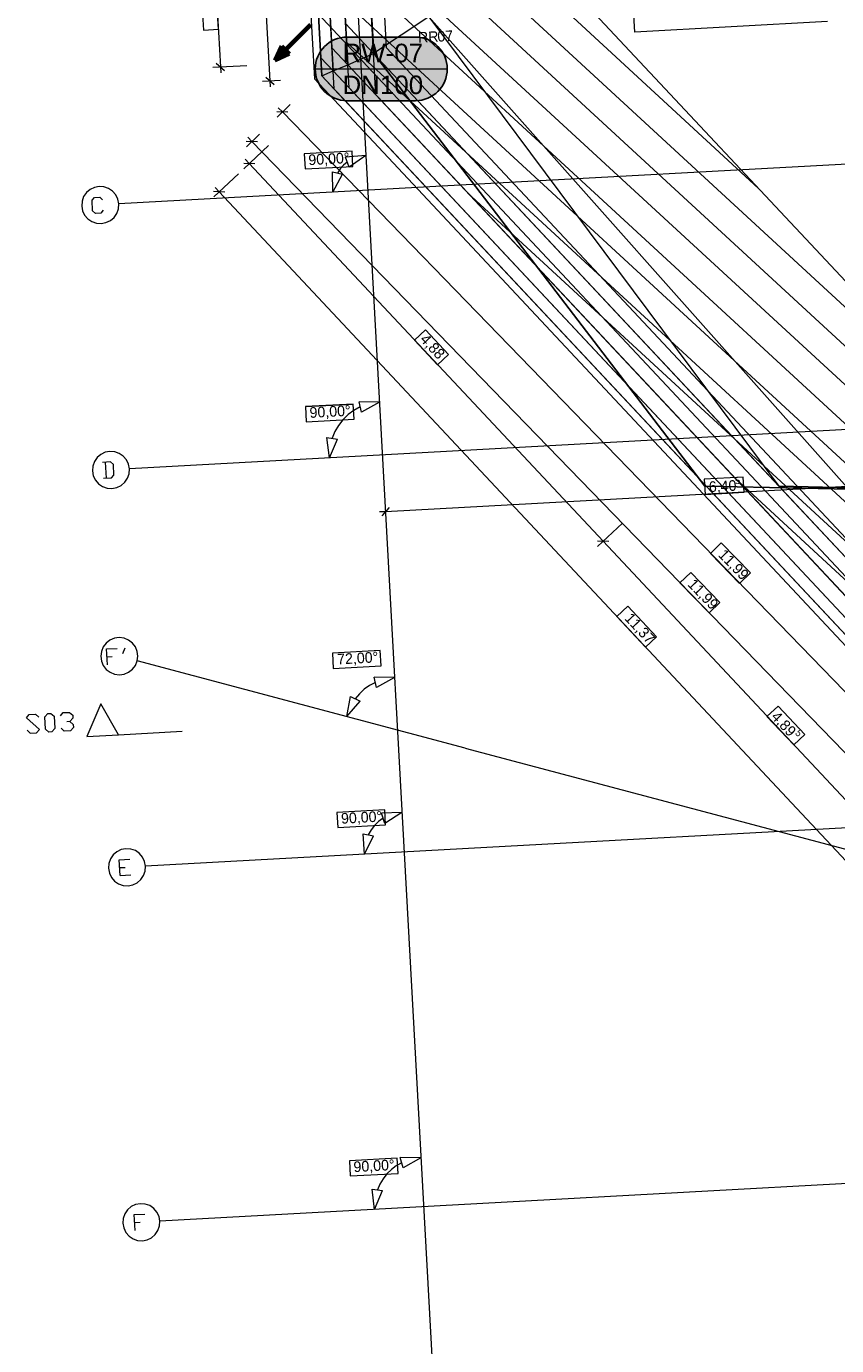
# Model space of a CAD drawing. Extents: x -181 to 1388, y 138 to 979.
# Tile 3 of 30: x 234 to 386, y 270 to 519. Entities that reach past the tile are written whole.
import ezdxf
from ezdxf.lldxf.tags import DXFTag

# ---------------------------------------------------------------- set-up
doc = ezdxf.new("R2010")
doc.units = 0
doc.layers.get('0').update_dxf_attribs({"lineweight": 25})
for name, color, linetype, lineweight, true_color in [('01 Dachaufsicht - Bemaßung', 9, 'Continuous', 18, 0x808080), ('01 Schnitt Marker Gebäude', 9, 'Continuous', 18, 0x808080), ('01AFU Allgemein Bemaßung', 9, 'Continuous', 18, 0x808080), ('20 Attikaaufkantung', 9, 'Continuous', 18, 0x808080), ('20 Dach - Attikaabdeckung', 9, 'Continuous', 18, 0x808080), ('20 Dach Gefälledämmung', 9, 'Continuous', 18, 0x808080), ('20 Dach Stb-Decke', 9, 'Continuous', 18, 0x808080), ('20 Oberlichter', 9, 'Continuous', 18, 0x808080), ('80 Sicherheitsbereich Dachgeländer', 9, 'Continuous', 18, 0x808080), ('S_Mass', 150, 'Continuous', 25, 0x007fff), ('S_Regenwasser', 4, 'Continuous', 70, 0x00ffff)]:
    doc.layers.add(name, color=color, linetype=linetype, lineweight=lineweight, true_color=true_color)
for name, color, linetype, lineweight in [('02 Raster Bemaßung', 7, 'Continuous', 18), ('02 Raster Gebäude', 7, 'Continuous', 18), ('20 Fallrohre - Beschriftung', 7, 'Continuous', 18)]:
    doc.layers.add(name, color=color, linetype=linetype, lineweight=lineweight)
doc.layers.add('X_Hilfslinien', color=7, linetype='Continuous', lineweight=25, true_color=0xc0c0c0, plot=False)
doc.styles.get("Standard").update_dxf_attribs({"font": 'arial.ttf'})
tags = doc.linetypes.add('fein_strichliert', pattern=[4, 1, -2, 1]).pattern_tags.tags
tags[8:9] = [DXFTag(74, 4), DXFTag(75, 0), DXFTag(340, '0'), DXFTag(46, 0.0), DXFTag(50, 0.0), DXFTag(44, 0.0), DXFTag(45, 0.0)]
tags[6:7] = [DXFTag(74, 4), DXFTag(75, 0), DXFTag(340, '0'), DXFTag(46, 0.0), DXFTag(50, 0.0), DXFTag(44, 0.0), DXFTag(45, 0.0)]
tags[4:5] = [DXFTag(74, 4), DXFTag(75, 0), DXFTag(340, '0'), DXFTag(46, 0.0), DXFTag(50, 0.0), DXFTag(44, 0.0), DXFTag(45, 0.0)]

# ---------------------------------------------------------------- blocks, each defined once
blk = doc.blocks.new('Referenz-A07F5VVIWF')
at = {"layer": '01 Dachaufsicht - Bemaßung', "color": 0, "linetype": 'Continuous', "ltscale": 0.037908}
for p, q in [((264.28, 786.8), (279.51, 508.56)), ((278.11, 508.49), (281.51, 508.67)), ((278.72, 509.27), (280.3, 507.86)), ((279.51, 508.56), (279.57, 507.44)), ((282.93, 502.67), (280.81, 502.7)), ((283.31, 504.08), (280.86, 501.71)), ((281.87, 502.69), (281.09, 503.49)), ((448.9, 330.55), (281.87, 502.69)), ((277.55, 498.49), (275.1, 496.12)), ((276.11, 497.1), (275.33, 497.91)), ((277.17, 497.08), (275.05, 497.12)), ((443.14, 324.96), (276.11, 497.1)), ((429.23, 434.29), (301.32, 427.29)), ((368.8, 433.82), (361.44, 433.41)), ((361.44, 433.41), (361.6, 430.56)), ((368.95, 430.96), (368.8, 433.82)), ((368.95, 430.96), (361.6, 430.56)), ((361.6, 430.56), (368.95, 430.96)), ((302.03, 428.08), (300.61, 426.5)), ((301.21, 429.29), (301.4, 425.89)), ((301.32, 427.29), (300.2, 427.23)), ((364.66, 421.42), (362.61, 419.43)), ((370.16, 415.75), (364.66, 421.42)), ((362.61, 419.43), (368.11, 413.77)), ((358.91, 415.84), (356.85, 413.85)), ((364.41, 410.17), (358.91, 415.84)), ((368.11, 413.77), (370.16, 415.75)), ((356.85, 413.85), (362.35, 408.18)), ((362.35, 408.18), (364.41, 410.17))]:
    blk.add_line(p, q, dxfattribs=at)
at = {"layer": '01 Schnitt Marker Gebäude', "color": 0, "linetype": 'Continuous', "ltscale": 0.037908}
for p, q in [((247.65, 391.04), (244.98, 384.88)), ((250.98, 385.21), (247.65, 391.04)), ((244.98, 384.88), (250.98, 385.21))]:
    blk.add_line(p, q, dxfattribs=at)
at = {"layer": '01 Schnitt Marker Gebäude', "color": 0, "linetype": 'Continuous', "ltscale": 0.2916}
for p, q in [((233.58, 388.41), (234.13, 389.03)), ((236.04, 386.21), (233.58, 388.41)), ((234.13, 389.03), (235.3, 389.09)), ((235.3, 389.09), (235.91, 388.54)), ((237.08, 388.6), (237.63, 389.22)), ((237.2, 386.27), (237.08, 388.6)), ((237.63, 389.22), (238.21, 389.25)), ((238.21, 389.25), (238.82, 388.7)), ((238.82, 388.7), (238.95, 386.37)), ((239.99, 388.76), (240.54, 389.38)), ((240.54, 389.38), (241.7, 389.44)), ((241.7, 389.44), (242.32, 388.89)), ((242.35, 388.31), (241.8, 387.69)), ((242.32, 388.89), (242.35, 388.31)), ((233.71, 386.08), (234.32, 385.53)), ((235.49, 385.6), (236.04, 386.21)), ((237.82, 385.72), (237.2, 386.27)), ((238.4, 385.75), (237.82, 385.72)), ((238.95, 386.37), (238.4, 385.75)), ((240.73, 385.88), (240.12, 386.43)), ((241.89, 385.94), (240.73, 385.88)), ((241.8, 387.69), (241.22, 387.66)), ((241.8, 387.69), (242.41, 387.14)), ((242.44, 386.56), (241.89, 385.94)), ((242.41, 387.14), (242.44, 386.56)), ((234.32, 385.53), (235.49, 385.6))]:
    blk.add_line(p, q, dxfattribs=at)
at = {"layer": '01 Schnitt Marker Gebäude', "color": 0, "linetype": 'Continuous', "ltscale": 0.0729}
blk.add_line((250.98, 385.21), (262.96, 385.86), dxfattribs=at)
at = {"layer": '01AFU Allgemein Bemaßung', "color": 0, "linetype": 'Continuous', "ltscale": 0.037908}
for p, q in [((295.03, 495.27), (286.01, 494.78)), ((295.18, 492.42), (295.03, 495.27)), ((286.01, 494.78), (286.17, 491.93)), ((286.17, 491.93), (295.18, 492.42)), ((286.17, 491.93), (295.18, 492.42)), ((286.23, 447.11), (295.24, 447.6)), ((295.24, 447.6), (286.23, 447.11)), ((286.23, 447.11), (286.38, 444.26)), ((295.4, 444.75), (295.24, 447.6)), ((286.38, 444.26), (295.4, 444.75)), ((300.32, 401.09), (291.31, 400.6)), ((300.48, 398.24), (300.32, 401.09)), ((291.31, 400.6), (291.46, 397.74)), ((291.46, 397.74), (300.48, 398.24)), ((301.19, 371.06), (292.17, 370.56)), ((301.34, 368.2), (301.19, 371.06)), ((292.17, 370.56), (292.33, 367.71)), ((292.33, 367.71), (301.34, 368.2)), ((303.53, 305.33), (294.52, 304.84)), ((294.52, 304.84), (294.68, 301.99)), ((303.69, 302.48), (303.53, 305.33)), ((294.68, 301.99), (303.69, 302.48))]:
    blk.add_line(p, q, dxfattribs=at)
at = {"layer": '01AFU Allgemein Bemaßung', "color": 0, "linetype": 'Continuous', "ltscale": 0.052488}
for p, q in [((294.12, 493.24), (293.41, 492.64)), ((297.64, 494.49), (293.79, 494.18)), ((294.46, 492.3), (293.79, 494.18)), ((297.64, 494.49), (294.46, 492.3)), ((291.3, 491.4), (293.24, 490.94)), ((291.41, 487.54), (291.3, 491.4)), ((291.41, 487.54), (293.24, 490.94)), ((292.79, 491.95), (292.27, 491.17)), ((293.41, 492.64), (292.79, 491.95)), ((296.81, 446.07), (296.33, 448.01)), ((300.19, 447.94), (296.33, 448.01)), ((300.19, 447.94), (296.81, 446.07)), ((294.27, 445.59), (293.3, 444.64)), ((295.37, 446.39), (294.27, 445.59)), ((296.57, 447.04), (295.37, 446.39)), ((292.46, 443.56), (291.78, 442.39)), ((293.3, 444.64), (292.46, 443.56)), ((290.27, 441.26), (292.25, 440.99)), ((290.77, 437.43), (290.27, 441.26)), ((290.77, 437.43), (292.25, 440.99)), ((291.78, 442.39), (291.26, 441.13)), ((299.65, 394.12), (299.17, 396.06)), ((303.03, 395.99), (299.17, 396.06)), ((303.03, 395.99), (299.65, 394.12)), ((297.32, 393.78), (296.41, 392.95)), ((298.32, 394.5), (297.32, 393.78)), ((299.41, 395.09), (298.32, 394.5)), ((294, 388.64), (294.72, 392.44)), ((294, 388.64), (296.52, 391.57)), ((294.72, 392.44), (296.52, 391.57)), ((296.41, 392.95), (295.62, 392)), ((300.01, 368.83), (299.25, 368.09)), ((300.86, 369.45), (300.01, 368.83)), ((304.42, 370.57), (300.56, 370.4)), ((301.17, 368.5), (300.56, 370.4)), ((304.42, 370.57), (301.17, 368.5)), ((297.09, 366.53), (299.05, 366.14)), ((297.34, 362.67), (297.09, 366.53)), ((297.34, 362.67), (299.05, 366.14)), ((298.6, 367.25), (298.07, 366.33)), ((299.25, 368.09), (298.6, 367.25)), ((303.36, 303.9), (302.43, 303.19)), ((304.38, 304.48), (303.36, 303.9)), ((304.63, 303.52), (304.12, 305.45)), ((307.99, 305.43), (304.12, 305.45)), ((307.99, 305.43), (304.63, 303.52)), ((300.87, 301.44), (300.26, 300.44)), ((301.59, 302.36), (300.87, 301.44)), ((302.43, 303.19), (301.59, 302.36)), ((298.8, 299.51), (300.78, 299.22)), ((299.24, 295.67), (298.8, 299.51)), ((299.24, 295.67), (300.78, 299.22)), ((300.26, 300.44), (299.79, 299.36))]:
    blk.add_line(p, q, dxfattribs=at)
at = {"layer": '02 Raster Bemaßung', "linetype": 'Continuous', "ltscale": 0.052488}
for p, q in [((269.17, 529.38), (270.17, 511.19)), ((268.77, 511.11), (275.16, 511.46)), ((269.38, 511.9), (270.96, 510.48)), ((270.17, 511.19), (270.23, 510.07)), ((274.6, 491.99), (279.28, 496.37)), ((276.69, 492.92), (274.57, 492.99)), ((274.86, 493.77), (275.63, 492.95)), ((275.63, 492.95), (342.36, 421.71)), ((268.91, 486.66), (273.59, 491.04)), ((269.17, 488.44), (269.94, 487.62)), ((271, 487.59), (268.88, 487.66)), ((269.94, 487.62), (425.42, 321.64)), ((341.33, 420.75), (346.01, 425.13)), ((343.42, 421.68), (341.3, 421.75)), ((342.36, 421.71), (409.29, 350.26))]:
    blk.add_line(p, q, dxfattribs=at)
at = {"layer": '02 Raster Bemaßung', "linetype": 'Continuous', "ltscale": 0.037908}
for p, q in [((266.74, 522.12), (266.96, 518.14)), ((269.81, 518.3), (269.59, 522.28)), ((266.96, 518.14), (269.81, 518.3)), ((266.96, 518.14), (269.81, 518.3)), ((308.89, 461.58), (306.81, 459.62)), ((313.22, 456.95), (308.89, 461.58)), ((306.81, 459.62), (311.14, 455)), ((311.14, 455), (313.22, 456.95)), ((347.05, 409.45), (344.96, 407.49)), ((352.44, 403.68), (347.05, 409.45)), ((344.96, 407.49), (350.36, 401.73)), ((350.36, 401.73), (352.44, 403.68)), ((375.37, 390.61), (373.28, 388.66)), ((373.28, 388.66), (378.32, 383.28)), ((380.41, 385.23), (375.37, 390.61)), ((378.32, 383.28), (380.41, 385.23))]:
    blk.add_line(p, q, dxfattribs=at)
at = {"layer": '02 Raster Gebäude', "linetype": 'Continuous', "ltscale": 0.009448}
for p, q in [((274.47, 917.89), (311.17, 247.21)), ((262.42, 549.18), (545.14, 247.36)), ((1050.18, 529.07), (315.39, 488.85)), ((245.59, 488.07), (244.9, 487.47)), ((246.41, 488.46), (245.59, 488.07)), ((247.31, 488.63), (246.41, 488.46)), ((248.22, 488.56), (247.31, 488.63)), ((249.08, 488.26), (248.22, 488.56)), ((249.84, 487.74), (249.08, 488.26)), ((250.43, 487.05), (249.84, 487.74)), ((315.39, 488.85), (251, 485.33)), ((244.08, 485.86), (244.01, 484.94)), ((244.38, 486.72), (244.08, 485.86)), ((244.9, 487.47), (244.38, 486.72)), ((250.83, 486.23), (250.43, 487.05)), ((251, 485.33), (250.83, 486.23)), ((250.93, 484.42), (251, 485.33)), ((244.01, 484.94), (244.18, 484.05)), ((244.18, 484.05), (244.57, 483.22)), ((244.57, 483.22), (245.17, 482.53)), ((249.42, 482.21), (250.11, 482.8)), ((250.11, 482.8), (250.62, 483.55)), ((250.62, 483.55), (250.93, 484.42)), ((245.17, 482.53), (245.92, 482.01)), ((245.92, 482.01), (246.78, 481.71)), ((246.78, 481.71), (247.69, 481.64)), ((247.69, 481.64), (248.59, 481.81)), ((248.59, 481.81), (249.42, 482.21)), ((1046.79, 478.8), (317.41, 438.89)), ((247.61, 438.1), (246.92, 437.51)), ((248.44, 438.5), (247.61, 438.1)), ((249.34, 438.66), (248.44, 438.5)), ((250.25, 438.6), (249.34, 438.66)), ((251.11, 438.29), (250.25, 438.6)), ((251.86, 437.78), (251.11, 438.29)), ((317.41, 438.89), (253.02, 435.36)), ((246.1, 435.89), (246.03, 434.98)), ((246.41, 436.75), (246.1, 435.89)), ((246.92, 437.51), (246.41, 436.75)), ((252.46, 437.08), (251.86, 437.78)), ((252.85, 436.26), (252.46, 437.08)), ((253.02, 435.36), (252.85, 436.26)), ((246.03, 434.98), (246.2, 434.08)), ((246.2, 434.08), (246.6, 433.26)), ((246.6, 433.26), (247.19, 432.56)), ((252.13, 432.83), (252.65, 433.59)), ((252.65, 433.59), (252.95, 434.45)), ((252.95, 434.45), (253.02, 435.36)), ((247.19, 432.56), (247.95, 432.05)), ((247.95, 432.05), (248.81, 431.74)), ((248.81, 431.74), (249.72, 431.68)), ((249.72, 431.68), (250.62, 431.84)), ((250.62, 431.84), (251.44, 432.24)), ((251.44, 432.24), (252.13, 432.83)), ((250.2, 403.41), (249.35, 403.05)), ((251.1, 403.53), (250.2, 403.41)), ((252.01, 403.41), (251.1, 403.53)), ((252.85, 403.06), (252.01, 403.41)), ((1041.67, 403.41), (320.45, 363.94)), ((247.73, 400.93), (247.61, 400.02)), ((248.07, 401.77), (247.73, 400.93)), ((248.63, 402.5), (248.07, 401.77)), ((249.35, 403.05), (248.63, 402.5)), ((253.58, 402.51), (252.85, 403.06)), ((254.14, 401.78), (253.58, 402.51)), ((254.49, 400.94), (254.14, 401.78)), ((254.61, 400.04), (254.49, 400.94)), ((247.61, 400.02), (247.73, 399.11)), ((247.73, 399.11), (248.08, 398.27)), ((248.08, 398.27), (248.64, 397.55)), ((253.59, 397.56), (254.14, 398.28)), ((254.14, 398.28), (254.49, 399.13)), ((254.49, 399.13), (254.61, 400.04)), ((316.32, 382.71), (254.49, 399.13)), ((248.64, 397.55), (249.37, 396.99)), ((249.37, 396.99), (250.21, 396.65)), ((250.21, 396.65), (251.12, 396.53)), ((251.12, 396.53), (252.02, 396.65)), ((252.02, 396.65), (252.87, 397)), ((252.87, 397), (253.59, 397.56)), ((316.32, 382.71), (761.63, 264.48)), ((251.47, 363.55), (250.65, 363.15)), ((252.37, 363.72), (251.47, 363.55)), ((253.28, 363.65), (252.37, 363.72)), ((254.14, 363.35), (253.28, 363.65)), ((254.9, 362.83), (254.14, 363.35)), ((320.45, 363.94), (256.06, 360.42)), ((249.14, 360.94), (249.07, 360.03)), ((249.44, 361.81), (249.14, 360.94)), ((249.96, 362.56), (249.44, 361.81)), ((250.65, 363.15), (249.96, 362.56)), ((255.49, 362.14), (254.9, 362.83)), ((255.89, 361.31), (255.49, 362.14)), ((256.06, 360.42), (255.89, 361.31)), ((249.07, 360.03), (249.24, 359.13)), ((249.24, 359.13), (249.63, 358.31)), ((255.17, 357.89), (255.68, 358.64)), ((255.68, 358.64), (255.99, 359.5)), ((255.99, 359.5), (256.06, 360.42)), ((249.63, 358.31), (250.23, 357.62)), ((250.23, 357.62), (250.98, 357.1)), ((250.98, 357.1), (251.84, 356.8)), ((251.84, 356.8), (252.75, 356.73)), ((252.75, 356.73), (253.65, 356.9)), ((253.65, 356.9), (254.47, 357.29)), ((254.47, 357.29), (255.17, 357.89)), ((1037.14, 336.06), (323.16, 296.98)), ((253.37, 296.2), (252.67, 295.6)), ((254.19, 296.59), (253.37, 296.2)), ((255.09, 296.76), (254.19, 296.59)), ((256, 296.69), (255.09, 296.76)), ((256.86, 296.39), (256, 296.69)), ((257.61, 295.87), (256.86, 296.39)), ((323.16, 296.98), (258.77, 293.46)), ((251.85, 293.99), (251.78, 293.08)), ((252.16, 294.85), (251.85, 293.99)), ((252.67, 295.6), (252.16, 294.85)), ((258.21, 295.18), (257.61, 295.87)), ((258.6, 294.36), (258.21, 295.18)), ((258.77, 293.46), (258.6, 294.36)), ((251.78, 293.08), (251.95, 292.18)), ((251.95, 292.18), (252.35, 291.35)), ((252.35, 291.35), (252.94, 290.66)), ((257.88, 290.93), (258.4, 291.69)), ((258.4, 291.69), (258.7, 292.55)), ((258.7, 292.55), (258.77, 293.46)), ((252.94, 290.66), (253.7, 290.14)), ((253.7, 290.14), (254.56, 289.84)), ((254.56, 289.84), (255.47, 289.77)), ((255.47, 289.77), (256.37, 289.94)), ((256.37, 289.94), (257.19, 290.34)), ((257.19, 290.34), (257.88, 290.93))]:
    blk.add_line(p, q, dxfattribs=at)
at = {"layer": '02 Raster Gebäude', "linetype": 'Continuous', "ltscale": 0.2916}
for p, q in [((245.97, 486.03), (246.44, 486.55)), ((246.08, 484.03), (245.97, 486.03)), ((246.44, 486.55), (247.44, 486.61)), ((247.44, 486.61), (247.96, 486.14)), ((246.6, 483.56), (246.08, 484.03)), ((247.6, 483.61), (246.6, 483.56)), ((248.07, 484.14), (247.6, 483.61)), ((249.46, 436.67), (247.96, 436.58)), ((248.46, 436.61), (248.63, 433.62)), ((249.99, 436.19), (249.46, 436.67)), ((250.1, 434.2), (249.99, 436.19)), ((248.13, 433.59), (249.62, 433.67)), ((249.62, 433.67), (250.1, 434.2)), ((248.71, 401.4), (250.71, 401.51)), ((248.88, 398.4), (248.71, 401.4)), ((251.76, 400.56), (252.21, 401.59)), ((248.8, 399.9), (249.79, 399.95)), ((251.11, 361.64), (253.11, 361.75)), ((251.27, 358.65), (251.11, 361.64)), ((251.19, 360.15), (252.19, 360.2)), ((251.27, 358.65), (253.27, 358.76)), ((253.94, 294.69), (255.94, 294.8)), ((254.11, 291.7), (253.94, 294.69)), ((254.02, 293.2), (255.02, 293.25))]:
    blk.add_line(p, q, dxfattribs=at)
at = {"layer": '20 Attikaaufkantung', "color": 0, "linetype": 'Continuous', "ltscale": 0.009448}
for p, q in [((274.27, 784.34), (289.12, 512.92)), ((299.09, 513.69), (284.68, 777.1)), ((289.31, 509.51), (289.12, 512.92)), ((453.46, 348.89), (299.09, 513.69)), ((289.31, 509.51), (445.29, 342.99))]:
    blk.add_line(p, q, dxfattribs=at)
at = {"layer": '20 Attikaaufkantung', "color": 0, "linetype": 'Continuous', "ltscale": 0.037908}
for p, q in [((274.27, 784.34), (289.12, 512.92)), ((291.46, 510.42), (276.46, 784.46)), ((276.62, 781.66), (291.22, 514.77)), ((294.2, 511.6), (279.41, 781.82)), ((299.09, 513.69), (284.68, 777.1)), ((293.78, 519.36), (294.2, 511.6)), ((299.09, 513.69), (293.78, 519.36)), ((289.12, 512.92), (289.31, 509.51)), ((291.46, 510.42), (289.12, 512.92)), ((291.22, 514.77), (291.46, 510.42)), ((294.2, 511.6), (291.22, 514.77)), ((294.2, 511.6), (299.09, 513.69)), ((299.52, 505.92), (299.09, 513.69)), ((453.46, 348.89), (299.09, 513.69)), ((289.31, 509.51), (291.46, 510.42)), ((291.46, 510.42), (294.2, 511.6)), ((291.65, 507.01), (291.46, 510.42)), ((449.3, 341.93), (291.46, 510.42)), ((291.46, 510.42), (294.44, 507.25)), ((294.2, 511.6), (299.52, 505.92)), ((294.44, 507.25), (294.2, 511.6)), ((450.79, 344.43), (294.2, 511.6)), ((289.31, 509.51), (291.65, 507.01)), ((291.65, 507.01), (445.29, 342.99)), ((294.44, 507.25), (445.69, 345.78)), ((299.52, 505.92), (444.34, 351.31))]:
    blk.add_line(p, q, dxfattribs=at)
at = {"layer": '20 Dach - Attikaabdeckung', "color": 0, "linetype": 'Continuous', "ltscale": 0.018225}
for p, q in [((272.65, 787.88), (287.91, 508.94)), ((301.54, 514.76), (287.31, 774.74)), ((454.8, 351.12), (301.54, 514.76)), ((287.91, 508.94), (447.36, 338.69))]:
    blk.add_line(p, q, dxfattribs=at)
at = {"layer": '20 Dach - Attikaabdeckung', "color": 0, "linetype": 'Continuous', "ltscale": 0.004928}
for p, q in [((284.68, 777.1), (299.09, 513.72)), ((299.09, 513.72), (453.46, 348.89))]:
    blk.add_line(p, q, dxfattribs=at)
at = {"layer": '20 Dach Gefälledämmung', "color": 0, "linetype": 'Continuous', "ltscale": 0.009448}
for q in [(299.09, 513.69), (375.5, 432.11)]:
    blk.add_line((309.48, 520.64), q, dxfattribs=at)
at = {"layer": '20 Dach Gefälledämmung', "color": 0, "linetype": 'Continuous', "ltscale": 0.052488}
for p, q in [((388.39, 431.83), (309.48, 520.64)), ((298.76, 519.84), (299.09, 513.69)), ((299.09, 513.69), (375.5, 432.11)), ((375.5, 432.11), (388.39, 431.83)), ((375.5, 432.11), (452.47, 349.94))]:
    blk.add_line(p, q, dxfattribs=at)
at = {"layer": '20 Dach Stb-Decke', "color": 0, "linetype": 'Continuous', "ltscale": 0.2916}
for p, q in [((279.41, 781.82), (294.2, 511.6)), ((294.2, 511.6), (450.79, 344.43))]:
    blk.add_line(p, q, dxfattribs=at)
at = {"layer": '20 Oberlichter', "color": 0, "linetype": 'Continuous', "ltscale": 0.037908}
for p, q in [((348.34, 517.77), (346.35, 554.12)), ((384.69, 519.76), (348.34, 517.77))]:
    blk.add_line(p, q, dxfattribs=at)
at = {"layer": '80 Sicherheitsbereich Dachgeländer', "color": 0, "linetype": 'Continuous', "ltscale": 0.052488}
for p, q in [((279.41, 781.82), (294.2, 511.6)), ((371.62, 488.34), (291.43, 562.28)), ((422.12, 434.42), (291.85, 554.55)), ((536.4, 321.7), (292.27, 546.81)), ((525.22, 324.67), (292.7, 539.07)), ((514.03, 327.64), (293.12, 531.34)), ((333.93, 528.57), (472.46, 380.68)), ((502.84, 330.61), (293.54, 523.6)), ((491.66, 333.58), (293.97, 515.87)), ((294.2, 511.6), (450.79, 344.43)), ((480.47, 336.55), (316.82, 487.45)), ((469.28, 339.52), (367.32, 433.54))]:
    blk.add_line(p, q, dxfattribs=at)
at = {"layer": '01 Dachaufsicht - Bemaßung', "color": 0, "linetype": 'ByBlock', "ltscale": 0.2916, "attachment_point": 1}
for s, insert, char_height, rotation in [('{\\fCentury Gothic;6,40}', (362.26, 432.98), 2, 3.1327), ('{\\fCentury Gothic;5}', (367.22, 433.79), 1.32, 3.1327), ('{\\fCentury Gothic;11,99}', (365.39, 420.42), 2, 314.1364), ('{\\fCentury Gothic;11,99}', (359.63, 414.84), 2, 314.1364)]:
    blk.add_mtext(s, dxfattribs=dict(at, insert=insert, char_height=char_height, rotation=rotation))
at = {"layer": '01AFU Allgemein Bemaßung', "color": 0, "linetype": 'ByBlock', "ltscale": 0.2916, "char_height": 2, "attachment_point": 1, "rotation": 3.1327}
for s, insert in [('{\\fCentury Gothic;90,00°}', (286.72, 494.64)), ('{\\fCentury Gothic;90,00°}', (286.94, 446.97)), ('{\\fCentury Gothic;72,00°}', (292.15, 400.46)), ('{\\fCentury Gothic;90,00°}', (292.88, 370.42)), ('{\\fCentury Gothic;90,00°}', (295.23, 304.7))]:
    blk.add_mtext(s, dxfattribs=dict(at, insert=insert))
at = {"layer": '02 Raster Bemaßung', "linetype": 'ByBlock', "ltscale": 0.2916, "attachment_point": 1, "rotation": 313.1289}
for s, insert, char_height in [('{\\fCentury Gothic;4,88}', (309.16, 461.04), 2), ('{\\fCentury Gothic;11,37}', (347.75, 408.43), 2), ('{\\fCentury Gothic;4,89}', (375.41, 389.86), 2), ('{\\fCentury Gothic;5}', (379.45, 386.34), 1.32)]:
    blk.add_mtext(s, dxfattribs=dict(at, insert=insert, char_height=char_height))
at = {"layer": '20 Fallrohre - Beschriftung', "linetype": 'ByBlock', "ltscale": 0.2916, "char_height": 2, "attachment_point": 1, "rotation": 3.1327}
for s, insert in [('{\\fCentury Gothic;RR}', (307.4, 517.73)), ('{\\fCentury Gothic;07}', (311.05, 517.93))]:
    blk.add_mtext(s, dxfattribs=dict(at, insert=insert))
blk = doc.blocks.new('Polygon-A07F5VW8WF')
at = {"color": 0, "linetype": 'ByBlock', "lineweight": -2, "ltscale": 0.25}
for p, q in [((289.31, 509.52), (274.15, 786.53)), ((448.11, 339.99), (289.31, 509.52))]:
    blk.add_line(p, q, dxfattribs=at)
blk = doc.blocks.new('Polygon-A07F5VX6WF')
at = {"color": 0, "linetype": 'ByBlock', "lineweight": -2, "ltscale": 1.3}
for p, q in [((299.09, 513.73), (284.68, 777.1)), ((453.45, 348.92), (299.09, 513.73))]:
    blk.add_line(p, q, dxfattribs=at)
blk = doc.blocks.new('Polygon-A07F5VXYWF')
at = {"color": 0, "linetype": 'ByBlock', "lineweight": -2, "ltscale": 0.25}
for p, q in [((483.65, 665.84), (291.31, 655.97)), ((439.62, 530.35), (483.65, 665.84)), ((291.31, 655.97), (299.11, 513.72)), ((522.73, 428.9), (439.62, 530.35)), ((361.53, 432.11), (299.11, 513.72)), ((522.73, 428.9), (361.53, 432.11))]:
    blk.add_line(p, q, dxfattribs=at)
blk = doc.blocks.new('Polygon-A07F5VYAWF')
at = {"color": 0, "linetype": 'ByBlock', "lineweight": -2, "ltscale": 0.25}
for p, q in [((375.54, 432.11), (522.73, 428.9)), ((453.47, 348.88), (375.54, 432.11)), ((522.73, 428.9), (615.64, 315.49)), ((585.48, 313.84), (453.47, 348.88)), ((615.64, 315.49), (585.48, 313.84))]:
    blk.add_line(p, q, dxfattribs=at)

msp = doc.modelspace()

# ---------------------------------------------------------------- hatches: boundary and pattern name
at = {"layer": 'S_Mass', "true_color": 0xfefefe}
msp.add_hatch(color=7, dxfattribs=at).paths.add_polyline_path([(294.06, 504.81), (306.97, 504.81), (307.32, 504.82), (307.66, 504.85), (308.01, 504.9), (308.35, 504.97), (308.69, 505.06), (309.02, 505.17), (309.34, 505.3), (309.66, 505.45), (309.97, 505.62), (310.26, 505.8), (310.55, 506), (310.82, 506.22), (311.08, 506.45), (311.33, 506.7), (311.56, 506.96), (311.78, 507.23), (311.98, 507.52), (312.16, 507.81), (312.33, 508.12), (312.48, 508.44), (312.61, 508.76), (312.72, 509.09), (312.81, 509.43), (312.88, 509.77), (312.93, 510.12), (312.96, 510.46), (312.97, 510.81), (312.96, 511.16), (312.93, 511.51), (312.88, 511.85), (312.81, 512.2), (312.72, 512.53), (312.61, 512.87), (312.48, 513.19), (312.33, 513.51), (312.16, 513.81), (311.98, 514.11), (311.78, 514.4), (311.56, 514.67), (311.33, 514.93), (311.08, 515.18), (310.82, 515.41), (310.55, 515.63), (310.26, 515.83), (309.97, 516.01), (309.66, 516.17), (309.34, 516.32), (309.02, 516.45), (308.69, 516.56), (308.35, 516.65), (308.01, 516.72), (307.66, 516.77), (307.32, 516.8), (306.97, 516.81), (294.06, 516.81), (293.71, 516.8), (293.36, 516.77), (293.01, 516.72), (292.67, 516.65), (292.33, 516.56), (292, 516.45), (291.68, 516.32), (291.36, 516.17), (291.06, 516.01), (290.76, 515.83), (290.47, 515.63), (290.2, 515.41), (289.94, 515.18), (289.69, 514.93), (289.46, 514.67), (289.24, 514.4), (289.04, 514.11), (288.86, 513.81), (288.69, 513.51), (288.55, 513.19), (288.42, 512.87), (288.31, 512.53), (288.22, 512.2), (288.15, 511.85), (288.1, 511.51), (288.07, 511.16), (288.06, 510.81), (288.07, 510.46), (288.1, 510.12), (288.15, 509.77), (288.22, 509.43), (288.31, 509.09), (288.42, 508.76), (288.55, 508.44), (288.69, 508.12), (288.86, 507.81), (289.04, 507.52), (289.24, 507.23), (289.46, 506.96), (289.69, 506.7), (289.94, 506.45), (290.2, 506.22), (290.47, 506), (290.76, 505.8), (291.06, 505.62), (291.36, 505.45), (291.68, 505.3), (292, 505.17), (292.33, 505.06), (292.67, 504.97), (293.01, 504.9), (293.36, 504.85), (293.71, 504.82)])

# ---------------------------------------------------------------- linework, layer by layer
at = {"layer": 'S_Mass', "color": 150, "true_color": 0x0099ff}
for p, q in [((294.06, 516.81), (306.97, 516.81)), ((306.97, 504.81), (294.06, 504.81))]:
    msp.add_line(p, q, dxfattribs=at)
at = {"layer": 'S_Mass', "color": 150, "lineweight": 18, "true_color": 0x0099ff}
msp.add_line((288.06, 510.81), (312.97, 510.81), dxfattribs=at)
at = {"layer": 'S_Mass', "color": 150, "true_color": 0x0099ff}
for centre, major_axis in [((294.06, 510.81), (0, 6)), ((306.97, 510.81), (6, 0)), ((294.06, 510.81), (-6, 0)), ((306.97, 510.81), (0, -6))]:
    msp.add_ellipse(centre, major_axis=major_axis, ratio=1, start_param=0, end_param=1.570796, dxfattribs=at)
at = {"layer": 'S_Regenwasser'}
for p, q in [((287.15, 519.1), (280.43, 512.39)), ((281.7, 515.11), (280.43, 512.39)), ((281.7, 515.11), (283.15, 513.66)), ((283.15, 513.66), (280.43, 512.39))]:
    msp.add_line(p, q, dxfattribs=at)
msp.add_solid([(283.15, 513.66), (280.43, 512.39), (281.7, 515.11)], dxfattribs=at)

# ---------------------------------------------------------------- block references
at = {"color": 8, "lineweight": 25, "ltscale": 12.5, "true_color": 0x808080}
msp.add_blockref('Referenz-A07F5VVIWF', (0, 0), dxfattribs=at)
at = {"layer": 'X_Hilfslinien', "ltscale": 0.25}
for name in ['Polygon-A07F5VW8WF', 'Polygon-A07F5VXYWF', 'Polygon-A07F5VYAWF']:
    msp.add_blockref(name, (0, 0), dxfattribs=at)
at = {"layer": 'X_Hilfslinien', "linetype": 'fein_strichliert', "lineweight": 13, "ltscale": 1.3}
msp.add_blockref('Polygon-A07F5VX6WF', (0, 0), dxfattribs=at)

# ---------------------------------------------------------------- texts
at = {"layer": 'S_Mass', "color": 150, "true_color": 0x0099ff, "char_height": 3.5, "attachment_point": 1}
for s, insert in [('{\\fArial;RW-07}', (293.21, 515.56)), ('{\\fArial;DN100}', (293.21, 509.56))]:
    msp.add_mtext(s, dxfattribs=dict(at, insert=insert))

doc.saveas('drawing.dxf')
